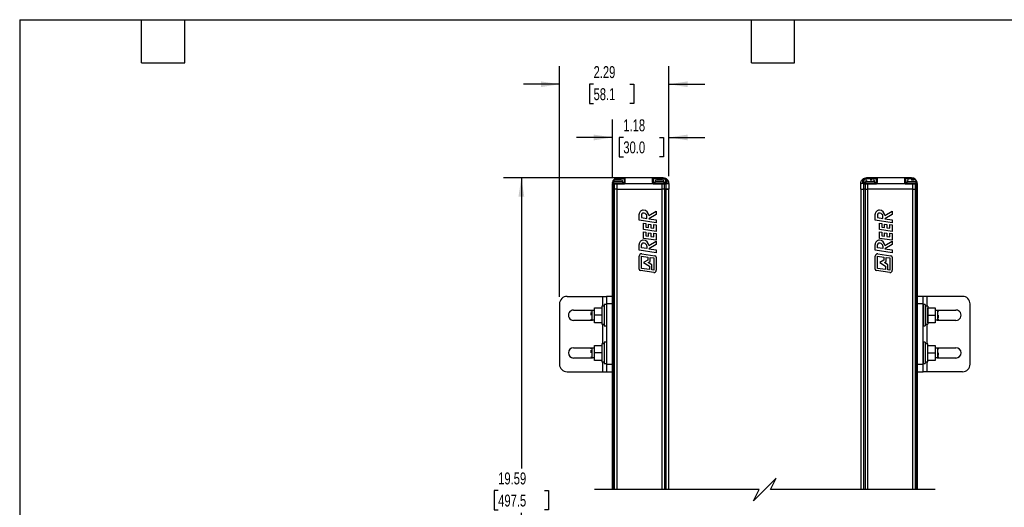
# Model space of a CAD drawing. Header units: inches. Extents: x 0.2 to 10.8, y 0.2 to 8.2.
# Tile 14 of 25: x 0.2 to 7.1, y 4.9 to 8.2. Entities that reach past the tile are written whole.
import ezdxf

# ---------------------------------------------------------------- set-up
doc = ezdxf.new("R2010")
doc.units = ezdxf.units.IN
doc.header["$MEASUREMENT"] = 0
doc.layers.add('DIMENSIONS', color=140, linetype='Continuous', lineweight=25)
doc.layers.add('TEXT', color=140, linetype='Continuous', lineweight=25)
doc.styles.add('SLDTEXTSTYLE0', font='TXT', dxfattribs={"width": 0.7})
doc.dimstyles.new('SLDDIMSTYLE0', dxfattribs={"dimtxt": 0.084961, "dimasz": 0.13, "dimexe": 0, "dimexo": 0.0625, "dimgap": 0.02124, "dimtad": 0, "dimtih": 1, "dimtoh": 1, "dimlfac": 3, "dimrnd": 1e-09, "dimzin": 12, "dimdsep": 46, "dimtxsty": 'SLDTEXTSTYLE0', "dimsah": 1, "dimcen": 0.09, "dimadec": 0, "dimazin": 3, "dimtfac": 1, "dimtmove": 0, "dimatfit": 0, "dimfxl": 0, "dimfrac": 2, "dimtolj": 1, "dimtzin": 12, "dimarcsym": 0})
doc.dimstyles.new('SLDDIMSTYLE1', dxfattribs={"dimtxt": 0.084961, "dimasz": 0.13, "dimexe": 0, "dimexo": 0.0625, "dimgap": 0.02124, "dimtad": 0, "dimtih": 1, "dimtoh": 1, "dimlfac": 3, "dimrnd": 1e-09, "dimzin": 12, "dimdsep": 46, "dimtxsty": 'SLDTEXTSTYLE0', "dimsah": 1, "dimcen": 0.09, "dimadec": 0, "dimazin": 3, "dimtfac": 1, "dimtofl": 0, "dimtmove": 0, "dimatfit": 3, "dimfxl": 0, "dimfrac": 2, "dimtolj": 1, "dimtzin": 12, "dimarcsym": 0})

# ---------------------------------------------------------------- blocks, each defined once
blk = doc.blocks.new('_D')
at = {"layer": 'DIMENSIONS'}
for p, q in [((4.3816, 7.1533), (4.3816, 7.5544)), ((4.7753, 7.1585), (4.7753, 7.5544)), ((4.3816, 7.4294), (4.1316, 7.4294)), ((4.4576, 7.4294), (4.4291, 7.4294)), ((4.4291, 7.4294), (4.4291, 7.2943)), ((4.7101, 7.4294), (4.7386, 7.4294)), ((4.7386, 7.4294), (4.7386, 7.2943)), ((4.7753, 7.4294), (5.0253, 7.4294)), ((4.4291, 7.2943), (4.4576, 7.2943)), ((4.7386, 7.2943), (4.7101, 7.2943))]:
    blk.add_line(p, q, dxfattribs=at)
for points in [[(4.3816, 7.4294), (4.2516, 7.4494), (4.2516, 7.4094)], [(4.7753, 7.4294), (4.9053, 7.4094), (4.9053, 7.4494)]]:
    blk.add_solid(points, dxfattribs=at)
at = {"layer": 'DIMENSIONS', "char_height": 0.08333, "attachment_point": 1, "style": 'SLDTEXTSTYLE0'}
for s, insert in [('1.18', (4.4576, 7.5558)), ('30.0', (4.4576, 7.4018))]:
    blk.add_mtext(s, dxfattribs=dict(at, insert=insert))
blk = doc.blocks.new('_D_1')
at = {"layer": 'DIMENSIONS'}
for p, q in [((4.0126, 6.3195), (4.0126, 7.9252)), ((4.7753, 7.1585), (4.7753, 7.9252)), ((4.0126, 7.8002), (3.7626, 7.8002)), ((4.25, 7.8002), (4.2214, 7.8002)), ((4.2214, 7.8002), (4.2214, 7.6652)), ((4.5024, 7.8002), (4.531, 7.8002)), ((4.531, 7.8002), (4.531, 7.6652)), ((4.7753, 7.8002), (5.0253, 7.8002)), ((4.2214, 7.6652), (4.25, 7.6652)), ((4.531, 7.6652), (4.5024, 7.6652))]:
    blk.add_line(p, q, dxfattribs=at)
for points in [[(4.0126, 7.8002), (3.8826, 7.8202), (3.8826, 7.7802)], [(4.7753, 7.8002), (4.9053, 7.7802), (4.9053, 7.8202)]]:
    blk.add_solid(points, dxfattribs=at)
at = {"layer": 'DIMENSIONS', "char_height": 0.08333, "attachment_point": 1, "style": 'SLDTEXTSTYLE0'}
for s, insert in [('2.29', (4.25, 7.9266)), ('58.1', (4.25, 7.7726))]:
    blk.add_mtext(s, dxfattribs=dict(at, insert=insert))
blk = doc.blocks.new('_D_2')
at = {"layer": 'DIMENSIONS'}
for p, q in [((4.4189, 7.1479), (3.6217, 7.1479)), ((3.7467, 7.1479), (3.7467, 5.1226)), ((3.5851, 4.9685), (3.5566, 4.9685)), ((3.5566, 4.9685), (3.5566, 4.8335)), ((3.9082, 4.9685), (3.9368, 4.9685)), ((3.9368, 4.9685), (3.9368, 4.8335)), ((3.5566, 4.8335), (3.5851, 4.8335)), ((3.7467, 3.8072), (3.7467, 4.8145)), ((3.9368, 4.8335), (3.9082, 4.8335)), ((3.6911, 3.7239), (3.8022, 3.7794)), ((3.8022, 3.7794), (3.7467, 3.8072)), ((3.7467, 3.6961), (3.6911, 3.7239)), ((3.7467, 2.5348), (3.7467, 3.6961)), ((4.4189, 2.5348), (3.6217, 2.5348))]:
    blk.add_line(p, q, dxfattribs=at)
for points in [[(3.7467, 7.1479), (3.7267, 7.0179), (3.7667, 7.0179)], [(3.7467, 2.5348), (3.7667, 2.6648), (3.7267, 2.6648)]]:
    blk.add_solid(points, dxfattribs=at)
at = {"layer": 'DIMENSIONS', "char_height": 0.08333, "attachment_point": 1, "style": 'SLDTEXTSTYLE0'}
for s, insert in [('19.59', (3.5851, 5.095)), ('497.5', (3.5851, 4.9409))]:
    blk.add_mtext(s, dxfattribs=dict(at, insert=insert))

msp = doc.modelspace()

# ---------------------------------------------------------------- linework, layer by layer
for p, q in [((4.421, 7.1427), (4.421, 7.1479)), ((4.4689, 7.1479), (4.421, 7.1479)), ((4.421, 7.1427), (4.4636, 7.1427)), ((4.421, 7.1321), (4.421, 7.1427)), ((4.4636, 7.1427), (4.4636, 7.1138)), ((4.4689, 7.1479), (4.4689, 7.1146)), ((4.6618, 7.1479), (4.4689, 7.1479)), ((4.6618, 7.1146), (4.6618, 7.1479)), ((4.736, 7.1479), (4.6618, 7.1479)), ((4.6671, 7.1138), (4.6671, 7.1427)), ((4.6671, 7.1427), (4.7331, 7.1427)), ((4.7608, 7.1391), (4.7597, 7.1398)), ((4.7607, 7.1391), (4.7609, 7.1386)), ((6.1265, 7.1386), (6.1267, 7.1391)), ((6.1277, 7.1398), (6.1267, 7.1391)), ((6.2256, 7.1479), (6.1515, 7.1479)), ((6.1543, 7.1427), (6.2204, 7.1427)), ((6.2204, 7.1427), (6.2204, 7.1138)), ((6.2256, 7.1479), (6.2256, 7.1146)), ((6.4185, 7.1479), (6.2256, 7.1479)), ((6.4185, 7.1146), (6.4185, 7.1479)), ((6.4664, 7.1479), (6.4185, 7.1479)), ((6.4238, 7.1138), (6.4238, 7.1427)), ((6.4238, 7.1427), (6.4664, 7.1427)), ((6.4664, 7.1479), (6.4664, 7.1427)), ((6.4664, 7.1427), (6.4664, 7.1321)), ((4.3893, 7.1033), (4.3816, 7.1033)), ((4.3816, 7.0692), (4.3816, 7.1033)), ((4.3816, 4.9772), (4.3816, 7.0692)), ((4.3893, 7.0692), (4.3816, 7.0692)), ((4.3869, 7.1085), (4.3869, 7.1112)), ((4.3869, 7.1085), (4.393, 7.1085)), ((4.3873, 7.1138), (4.3882, 7.1165)), ((4.3882, 7.1138), (4.3873, 7.1138)), ((4.3882, 7.1212), (4.3882, 7.1102)), ((4.4538, 7.1212), (4.3882, 7.1212)), ((4.3882, 7.1102), (4.4538, 7.1102)), ((4.3893, 7.1033), (4.3893, 7.0692)), ((4.3936, 7.1033), (4.3893, 7.1033)), ((4.3893, 4.9772), (4.3893, 7.0692)), ((4.3936, 7.0692), (4.3893, 7.0692)), ((4.393, 7.1085), (4.3973, 7.1085)), ((4.4122, 7.1033), (4.3936, 7.1033)), ((4.3936, 7.1033), (4.3936, 7.0692)), ((4.3936, 7.0692), (4.3936, 4.9772)), ((4.4122, 7.0692), (4.3936, 7.0692)), ((4.3973, 7.1085), (4.4122, 7.1085)), ((4.4429, 7.1321), (4.3991, 7.1321)), ((4.4122, 7.1085), (4.4122, 7.1033)), ((4.4584, 7.1085), (4.4122, 7.1085)), ((4.4584, 7.1033), (4.4122, 7.1033)), ((4.4122, 7.1033), (4.4122, 7.0692)), ((4.4122, 7.0692), (4.4122, 4.9772)), ((4.4122, 7.0692), (4.7272, 7.0692)), ((4.444, 7.1092), (4.4147, 7.1092)), ((4.444, 7.1085), (4.444, 7.1092)), ((4.4538, 7.1102), (4.4538, 7.1212)), ((4.4636, 7.1138), (4.4538, 7.1138)), ((4.4584, 7.1085), (4.4584, 7.1033)), ((4.4675, 7.1085), (4.6632, 7.1085)), ((4.6769, 7.1138), (4.6671, 7.1138)), ((4.6723, 7.1033), (4.6723, 7.1085)), ((4.7272, 7.1085), (4.6723, 7.1085)), ((4.7272, 7.1033), (4.6723, 7.1033)), ((4.6769, 7.1212), (4.6769, 7.1102)), ((4.7425, 7.1212), (4.6769, 7.1212)), ((4.6769, 7.1102), (4.7425, 7.1102)), ((4.6867, 7.1092), (4.6867, 7.1085)), ((4.7327, 7.1092), (4.6867, 7.1092)), ((4.7316, 7.1321), (4.6878, 7.1321)), ((4.7272, 7.1033), (4.7272, 7.1085)), ((4.7416, 7.1085), (4.7272, 7.1085)), ((4.7272, 7.0692), (4.7272, 7.1033)), ((4.7439, 7.1033), (4.7272, 7.1033)), ((4.7272, 4.9772), (4.7272, 7.0692)), ((4.7439, 7.0692), (4.7272, 7.0692)), ((4.7416, 7.1085), (4.7471, 7.1085)), ((4.7425, 7.1102), (4.7425, 7.1212)), ((4.7524, 7.1138), (4.7425, 7.1138)), ((4.7439, 7.0692), (4.7439, 7.1033)), ((4.7493, 7.1033), (4.7439, 7.1033)), ((4.7439, 7.0692), (4.7439, 4.9772)), ((4.7526, 7.0692), (4.7439, 7.0692)), ((4.7439, 7.0692), (4.7526, 7.0692)), ((4.7487, 7.1088), (4.7471, 7.1085)), ((4.7526, 7.1038), (4.7493, 7.1033)), ((4.7522, 7.1351), (4.7524, 7.1346)), ((4.7524, 7.1346), (4.7525, 7.1358)), ((4.7524, 7.1346), (4.7525, 7.1358)), ((4.7524, 7.1346), (4.7524, 7.1138)), ((4.7526, 7.1038), (4.7526, 7.0692)), ((4.7526, 7.0692), (4.7526, 4.9772)), ((4.7526, 7.0692), (4.7753, 7.0692)), ((4.7753, 7.0692), (4.7526, 7.0692)), ((4.7753, 7.1085), (4.7753, 7.0692)), ((4.7753, 4.9772), (4.7753, 7.0692)), ((6.1121, 7.1085), (6.1183, 7.1085)), ((6.1121, 7.0692), (6.1121, 7.1085)), ((6.1121, 7.0692), (6.1121, 4.9772)), ((6.1121, 7.0692), (6.1348, 7.0692)), ((6.1281, 7.1085), (6.1183, 7.1085)), ((6.1348, 7.0692), (6.1348, 7.1038)), ((6.1381, 7.1033), (6.1348, 7.1038)), ((6.1348, 4.9772), (6.1348, 7.0692)), ((6.1436, 7.0692), (6.1348, 7.0692)), ((6.1349, 7.1358), (6.1351, 7.1346)), ((6.1349, 7.1358), (6.1351, 7.1346)), ((6.1351, 7.1346), (6.1352, 7.1351)), ((6.1351, 7.1138), (6.1351, 7.1346)), ((6.1449, 7.1138), (6.1351, 7.1138)), ((6.1436, 7.1033), (6.1381, 7.1033)), ((6.1403, 7.1085), (6.1387, 7.1088)), ((6.1403, 7.1085), (6.1458, 7.1085)), ((6.1602, 7.1033), (6.1436, 7.1033)), ((6.1436, 7.1033), (6.1436, 7.0692)), ((6.1436, 7.0692), (6.1436, 4.9772)), ((6.1436, 7.0692), (6.1602, 7.0692)), ((6.1449, 7.1212), (6.1449, 7.1102)), ((6.1777, 7.1212), (6.1449, 7.1212)), ((6.1449, 7.1102), (6.1777, 7.1102)), ((6.1458, 7.1085), (6.1602, 7.1085)), ((6.1777, 7.1092), (6.1547, 7.1092)), ((6.1602, 7.1085), (6.1602, 7.1033)), ((6.2151, 7.1085), (6.1602, 7.1085)), ((6.1602, 7.1033), (6.1602, 7.0692)), ((6.2151, 7.1033), (6.1602, 7.1033)), ((6.1602, 7.0692), (6.1602, 4.9772)), ((6.4752, 7.0692), (6.1602, 7.0692)), ((6.1927, 7.1321), (6.1777, 7.1321)), ((6.2105, 7.1212), (6.1777, 7.1212)), ((6.1777, 7.1102), (6.2105, 7.1102)), ((6.2007, 7.1092), (6.1777, 7.1092)), ((6.2007, 7.1085), (6.2007, 7.1092)), ((6.2105, 7.1102), (6.2105, 7.1212)), ((6.2204, 7.1138), (6.2105, 7.1138)), ((6.2151, 7.1033), (6.2151, 7.1085)), ((6.2242, 7.1085), (6.4199, 7.1085)), ((6.4336, 7.1138), (6.4238, 7.1138)), ((6.429, 7.1033), (6.429, 7.1085)), ((6.4752, 7.1085), (6.429, 7.1085)), ((6.4752, 7.1033), (6.429, 7.1033)), ((6.4336, 7.1212), (6.4336, 7.1102)), ((6.4664, 7.1212), (6.4336, 7.1212)), ((6.4336, 7.1102), (6.4664, 7.1102)), ((6.4435, 7.1092), (6.4435, 7.1085)), ((6.4726, 7.1092), (6.4435, 7.1092)), ((6.4814, 7.1321), (6.4664, 7.1321)), ((6.4992, 7.1212), (6.4664, 7.1212)), ((6.4664, 7.1102), (6.4992, 7.1102)), ((6.4752, 7.1033), (6.4752, 7.1085)), ((6.4752, 7.1085), (6.4901, 7.1085)), ((6.4752, 7.0692), (6.4752, 7.1033)), ((6.4938, 7.1033), (6.4752, 7.1033)), ((6.4752, 4.9772), (6.4752, 7.0692)), ((6.4752, 7.0692), (6.4938, 7.0692)), ((6.4901, 7.1085), (6.4944, 7.1085)), ((6.4938, 7.0692), (6.4938, 7.1033)), ((6.4981, 7.1033), (6.4938, 7.1033)), ((6.4938, 4.9772), (6.4938, 7.0692)), ((6.4981, 7.0692), (6.4938, 7.0692)), ((6.4944, 7.1085), (6.5005, 7.1085)), ((6.4981, 7.0692), (6.4981, 7.1033)), ((6.4981, 7.1033), (6.5058, 7.1033)), ((6.4981, 4.9772), (6.4981, 7.0692)), ((6.5058, 7.0692), (6.4981, 7.0692)), ((6.4992, 7.1102), (6.4992, 7.1212)), ((6.4992, 7.1165), (6.5001, 7.1138)), ((6.5001, 7.1138), (6.4992, 7.1138)), ((6.5005, 7.1112), (6.5005, 7.1085)), ((6.5058, 7.1085), (6.5058, 7.1033)), ((6.5058, 7.1033), (6.5058, 7.0692)), ((6.5058, 7.0692), (6.5058, 4.9772)), ((4.5679, 6.8528), (4.5679, 6.8938)), ((4.5846, 6.891), (4.5846, 6.8706)), ((4.5846, 6.8706), (4.621, 6.8651)), ((4.621, 6.8651), (4.621, 6.8809)), ((4.687, 6.8923), (4.6344, 6.8631)), ((4.6344, 6.8631), (4.687, 6.8552)), ((4.6345, 6.8861), (4.687, 6.9153)), ((4.687, 6.9153), (4.687, 6.8923)), ((6.2133, 6.8528), (6.2133, 6.8938)), ((6.23, 6.891), (6.23, 6.8706)), ((6.23, 6.8706), (6.2665, 6.8651)), ((6.2665, 6.8651), (6.2665, 6.8809)), ((6.3324, 6.8923), (6.2798, 6.8631)), ((6.2798, 6.8631), (6.3324, 6.8552)), ((6.2799, 6.8861), (6.3324, 6.9153)), ((6.3324, 6.9153), (6.3324, 6.8923)), ((4.687, 6.835), (4.5679, 6.8528)), ((4.5971, 6.7869), (4.5971, 6.8329)), ((4.5971, 6.8329), (4.6138, 6.8305)), ((4.6138, 6.8305), (4.6138, 6.8047)), ((4.6138, 6.8047), (4.6328, 6.802)), ((4.6328, 6.802), (4.6328, 6.8258)), ((4.6328, 6.8258), (4.6495, 6.8235)), ((4.6495, 6.8235), (4.6495, 6.7996)), ((4.6495, 6.7996), (4.6703, 6.7967)), ((4.6703, 6.8225), (4.687, 6.8201)), ((4.6703, 6.7967), (4.6703, 6.8225)), ((4.687, 6.8552), (4.687, 6.835)), ((4.687, 6.8201), (4.687, 6.7741)), ((6.3324, 6.835), (6.2133, 6.8528)), ((6.2426, 6.8329), (6.2593, 6.8305)), ((6.2426, 6.7869), (6.2426, 6.8329)), ((6.2593, 6.8305), (6.2593, 6.8047)), ((6.2593, 6.8047), (6.2783, 6.802)), ((6.2783, 6.802), (6.2783, 6.8258)), ((6.2783, 6.8258), (6.295, 6.8235)), ((6.295, 6.8235), (6.295, 6.7996)), ((6.295, 6.7996), (6.3157, 6.7967)), ((6.3157, 6.7967), (6.3157, 6.8225)), ((6.3157, 6.8225), (6.3324, 6.8201)), ((6.3324, 6.8552), (6.3324, 6.835)), ((6.3324, 6.8201), (6.3324, 6.7741)), ((4.687, 6.7741), (4.5971, 6.7869)), ((4.5971, 6.7259), (4.5971, 6.772)), ((4.5971, 6.772), (4.6138, 6.7696)), ((4.687, 6.7131), (4.5971, 6.7259)), ((4.6138, 6.7696), (4.6138, 6.7438)), ((4.6138, 6.7438), (4.6328, 6.7411)), ((4.6328, 6.7411), (4.6328, 6.7649)), ((4.6328, 6.7649), (4.6495, 6.7626)), ((4.6495, 6.7626), (4.6495, 6.7387)), ((4.6495, 6.7387), (4.6703, 6.7358)), ((4.6703, 6.7358), (4.6703, 6.7616)), ((4.6703, 6.7616), (4.687, 6.7592)), ((4.687, 6.7592), (4.687, 6.7131)), ((6.3324, 6.7741), (6.2426, 6.7869)), ((6.2426, 6.772), (6.2593, 6.7696)), ((6.2426, 6.7259), (6.2426, 6.772)), ((6.3324, 6.7131), (6.2426, 6.7259)), ((6.2593, 6.7696), (6.2593, 6.7438)), ((6.2593, 6.7438), (6.2783, 6.7411)), ((6.2783, 6.7411), (6.2783, 6.7649)), ((6.2783, 6.7649), (6.295, 6.7626)), ((6.295, 6.7626), (6.295, 6.7387)), ((6.295, 6.7387), (6.3157, 6.7358)), ((6.3157, 6.7616), (6.3324, 6.7592)), ((6.3157, 6.7358), (6.3157, 6.7616)), ((6.3324, 6.7592), (6.3324, 6.7131)), ((4.5679, 6.6434), (4.5679, 6.6844)), ((4.5846, 6.6612), (4.5846, 6.6815)), ((4.621, 6.6557), (4.5846, 6.6612)), ((4.621, 6.6715), (4.621, 6.6557)), ((4.687, 6.6829), (4.6344, 6.6537)), ((4.6345, 6.6767), (4.687, 6.7058)), ((4.687, 6.7058), (4.687, 6.6829)), ((6.2133, 6.6434), (6.2133, 6.6844)), ((6.23, 6.6612), (6.23, 6.6815)), ((6.2665, 6.6557), (6.23, 6.6612)), ((6.2665, 6.6715), (6.2665, 6.6557)), ((6.3324, 6.6829), (6.2798, 6.6537)), ((6.2799, 6.6767), (6.3324, 6.7058)), ((6.3324, 6.7058), (6.3324, 6.6829)), ((4.687, 6.6255), (4.5679, 6.6434)), ((4.568, 6.5125), (4.568, 6.6025)), ((4.5847, 6.5173), (4.5847, 6.6013)), ((4.5847, 6.6013), (4.6275, 6.5954)), ((4.5857, 6.618), (4.6773, 6.6054)), ((4.6275, 6.5954), (4.6275, 6.5752)), ((4.6344, 6.6537), (4.687, 6.6458)), ((4.6442, 6.5931), (4.6703, 6.5895)), ((4.6442, 6.5656), (4.6442, 6.5931)), ((4.6703, 6.5895), (4.6703, 6.505)), ((4.687, 6.6458), (4.687, 6.6255)), ((4.687, 6.5944), (4.687, 6.5037)), ((6.3324, 6.6255), (6.2133, 6.6434)), ((6.2134, 6.5125), (6.2134, 6.6025)), ((6.2301, 6.6013), (6.273, 6.5954)), ((6.2301, 6.5173), (6.2301, 6.6013)), ((6.2312, 6.618), (6.3228, 6.6054)), ((6.273, 6.5954), (6.273, 6.5752)), ((6.2798, 6.6537), (6.3324, 6.6458)), ((6.2897, 6.5931), (6.3157, 6.5895)), ((6.2897, 6.5656), (6.2897, 6.5931)), ((6.3157, 6.5895), (6.3157, 6.505)), ((6.3324, 6.6458), (6.3324, 6.6255)), ((6.3324, 6.5944), (6.3324, 6.5037)), ((4.6275, 6.5752), (4.599, 6.5584)), ((4.599, 6.5584), (4.6397, 6.5334)), ((4.6314, 6.5581), (4.6442, 6.5656)), ((4.6564, 6.5428), (4.6314, 6.5581)), ((4.6397, 6.5334), (4.6397, 6.5094)), ((4.6564, 6.507), (4.6564, 6.5428)), ((6.273, 6.5752), (6.2444, 6.5584)), ((6.2444, 6.5584), (6.2851, 6.5334)), ((6.2769, 6.5581), (6.2897, 6.5656)), ((6.3018, 6.5428), (6.2769, 6.5581)), ((6.2851, 6.5334), (6.2851, 6.5094)), ((6.3018, 6.507), (6.3018, 6.5428)), ((4.6691, 6.4883), (4.5775, 6.5015)), ((4.6397, 6.5094), (4.5847, 6.5173)), ((4.6703, 6.505), (4.6564, 6.507)), ((6.3146, 6.4883), (6.223, 6.5015)), ((6.2851, 6.5094), (6.2301, 6.5173)), ((6.3157, 6.505), (6.3018, 6.507)), ((4.0651, 6.322), (4.3145, 6.322)), ((4.3145, 6.322), (4.3407, 6.322)), ((4.3145, 6.2542), (4.3145, 6.322)), ((4.3801, 6.322), (4.3407, 6.322)), ((4.3407, 6.322), (4.3407, 6.2695)), ((4.3801, 6.322), (4.3801, 6.2695)), ((6.5465, 6.322), (6.5071, 6.322)), ((6.5071, 6.2695), (6.5071, 6.322)), ((6.5465, 6.2695), (6.5465, 6.322)), ((6.5727, 6.322), (6.5465, 6.322)), ((6.8221, 6.322), (6.5727, 6.322)), ((6.5727, 6.322), (6.5727, 6.2542)), ((4.0126, 6.2695), (4.0126, 5.8495)), ((4.3242, 6.2542), (4.3084, 6.2542)), ((4.3084, 6.2542), (4.3084, 6.1907)), ((4.3242, 6.2542), (4.3242, 6.1272)), ((4.3403, 6.2658), (4.3247, 6.2658)), ((4.3247, 6.2658), (4.3247, 6.1907)), ((4.3403, 6.2658), (4.3403, 6.1157)), ((4.3801, 6.2695), (4.3407, 6.2695)), ((4.3407, 6.2695), (4.3407, 5.8495)), ((4.3801, 6.2695), (4.3801, 5.8495)), ((6.5465, 6.2695), (6.5071, 6.2695)), ((6.5071, 5.8495), (6.5071, 6.2695)), ((6.5465, 5.8495), (6.5465, 6.2695)), ((6.5624, 6.2658), (6.5469, 6.2658)), ((6.5469, 6.2658), (6.5469, 6.1157)), ((6.5624, 6.2658), (6.5624, 6.1907)), ((6.5788, 6.2542), (6.563, 6.2542)), ((6.563, 6.2542), (6.563, 6.1272)), ((6.5788, 6.2542), (6.5788, 6.1907)), ((6.8745, 5.8495), (6.8745, 6.2695)), ((4.1111, 6.2268), (4.2423, 6.2268)), ((4.2318, 6.2087), (4.2318, 6.1907)), ((4.2557, 6.2235), (4.2384, 6.2235)), ((4.2384, 6.2235), (4.2384, 6.1907)), ((4.2384, 6.1907), (4.2384, 6.1579)), ((4.2423, 6.2268), (4.2557, 6.2242)), ((4.2557, 6.2432), (4.3082, 6.2432)), ((4.2557, 6.1907), (4.2557, 6.2432)), ((4.3082, 6.1907), (4.2557, 6.1907)), ((4.2557, 6.1382), (4.2557, 6.1907)), ((4.3082, 6.2432), (4.3082, 6.1907)), ((4.3084, 6.2235), (4.3082, 6.2235)), ((4.3082, 6.1907), (4.3082, 6.1382)), ((4.3084, 6.1907), (4.3084, 6.1272)), ((4.3247, 6.2235), (4.3242, 6.2235)), ((4.3247, 6.1907), (4.3247, 6.1157)), ((4.3407, 6.2235), (4.3403, 6.2235)), ((4.3816, 6.2235), (4.3801, 6.2235)), ((6.5071, 6.2235), (6.5058, 6.2235)), ((6.5469, 6.2235), (6.5465, 6.2235)), ((6.563, 6.2235), (6.5624, 6.2235)), ((6.5624, 6.1907), (6.5624, 6.1157)), ((6.579, 6.2235), (6.5788, 6.2235)), ((6.5788, 6.1907), (6.5788, 6.1272)), ((6.579, 6.1907), (6.579, 6.2432)), ((6.579, 6.2432), (6.6315, 6.2432)), ((6.579, 6.1907), (6.6315, 6.1907)), ((6.579, 6.1382), (6.579, 6.1907)), ((6.6315, 6.2432), (6.6315, 6.1907)), ((6.6315, 6.2242), (6.6449, 6.2268)), ((6.6488, 6.2235), (6.6315, 6.2235)), ((6.6315, 6.1907), (6.6315, 6.1382)), ((6.6449, 6.2268), (6.7761, 6.2268)), ((6.6488, 6.1907), (6.6488, 6.2235)), ((6.6488, 6.1579), (6.6488, 6.1907)), ((6.6554, 6.1727), (6.6554, 6.1907)), ((4.2423, 6.1546), (4.1111, 6.1546)), ((4.2384, 6.1579), (4.2557, 6.1579)), ((4.2557, 6.1572), (4.2423, 6.1546)), ((4.3082, 6.1382), (4.2557, 6.1382)), ((4.3082, 6.1579), (4.3084, 6.1579)), ((4.3084, 6.1272), (4.3242, 6.1272)), ((4.3145, 5.9917), (4.3145, 6.1272)), ((4.3242, 6.1579), (4.3247, 6.1579)), ((4.3247, 6.1157), (4.3403, 6.1157)), ((4.3403, 6.1579), (4.3407, 6.1579)), ((4.3801, 6.1579), (4.3816, 6.1579)), ((6.5058, 6.1579), (6.5071, 6.1579)), ((6.5465, 6.1579), (6.5469, 6.1579)), ((6.5469, 6.1157), (6.5624, 6.1157)), ((6.5624, 6.1579), (6.563, 6.1579)), ((6.563, 6.1272), (6.5788, 6.1272)), ((6.5727, 6.1272), (6.5727, 5.9917)), ((6.5788, 6.1579), (6.579, 6.1579)), ((6.6315, 6.1382), (6.579, 6.1382)), ((6.6315, 6.1579), (6.6488, 6.1579)), ((6.6449, 6.1546), (6.6315, 6.1572)), ((6.7761, 6.1546), (6.6449, 6.1546)), ((4.2557, 5.9808), (4.3082, 5.9808)), ((4.2557, 5.9283), (4.2557, 5.9808)), ((4.3082, 5.9808), (4.3082, 5.9283)), ((4.3242, 5.9917), (4.3084, 5.9917)), ((4.3084, 5.9917), (4.3084, 5.9283)), ((4.3242, 5.9917), (4.3242, 5.8648)), ((4.3403, 6.0033), (4.3247, 6.0033)), ((4.3247, 6.0033), (4.3247, 5.9283)), ((4.3403, 6.0033), (4.3403, 5.8532)), ((6.5624, 6.0033), (6.5469, 6.0033)), ((6.5469, 6.0033), (6.5469, 5.8532)), ((6.5624, 6.0033), (6.5624, 5.9283)), ((6.5788, 5.9917), (6.563, 5.9917)), ((6.563, 5.8648), (6.563, 5.9917)), ((6.5788, 5.9283), (6.5788, 5.9917)), ((6.579, 5.9283), (6.579, 5.9808)), ((6.579, 5.9808), (6.6315, 5.9808)), ((6.6315, 5.9808), (6.6315, 5.9283)), ((4.1111, 5.9643), (4.2423, 5.9643)), ((4.2318, 5.9462), (4.2318, 5.9283)), ((4.2557, 5.9611), (4.2384, 5.9611)), ((4.2384, 5.9611), (4.2384, 5.9283)), ((4.2384, 5.9283), (4.2384, 5.8954)), ((4.2423, 5.9643), (4.2557, 5.9618)), ((4.3082, 5.9283), (4.2557, 5.9283)), ((4.2557, 5.8758), (4.2557, 5.9283)), ((4.3084, 5.9611), (4.3082, 5.9611)), ((4.3082, 5.9283), (4.3082, 5.8758)), ((4.3084, 5.9283), (4.3084, 5.8648)), ((4.3247, 5.9611), (4.3242, 5.9611)), ((4.3247, 5.9283), (4.3247, 5.8532)), ((4.3407, 5.9611), (4.3403, 5.9611)), ((4.3816, 5.9611), (4.3801, 5.9611)), ((6.5071, 5.9611), (6.5058, 5.9611)), ((6.5469, 5.9611), (6.5465, 5.9611)), ((6.563, 5.9611), (6.5624, 5.9611)), ((6.5624, 5.9283), (6.5624, 5.8532)), ((6.579, 5.9611), (6.5788, 5.9611)), ((6.5788, 5.8648), (6.5788, 5.9283)), ((6.579, 5.8758), (6.579, 5.9283)), ((6.579, 5.9283), (6.6315, 5.9283)), ((6.6315, 5.9618), (6.6449, 5.9643)), ((6.6488, 5.9611), (6.6315, 5.9611)), ((6.6315, 5.9283), (6.6315, 5.8758)), ((6.6449, 5.9643), (6.7761, 5.9643)), ((6.6488, 5.9283), (6.6488, 5.9611)), ((6.6488, 5.8954), (6.6488, 5.9283)), ((6.6554, 5.9103), (6.6554, 5.9283)), ((4.2423, 5.8922), (4.1111, 5.8922)), ((4.2384, 5.8954), (4.2557, 5.8954)), ((4.2557, 5.8947), (4.2423, 5.8922)), ((4.3082, 5.8758), (4.2557, 5.8758)), ((4.3082, 5.8954), (4.3084, 5.8954)), ((4.3084, 5.8648), (4.3242, 5.8648)), ((4.3145, 5.797), (4.3145, 5.8648)), ((4.3242, 5.8954), (4.3247, 5.8954)), ((4.3247, 5.8532), (4.3403, 5.8532)), ((4.3403, 5.8954), (4.3407, 5.8954)), ((4.3407, 5.8495), (4.3407, 5.797)), ((4.3407, 5.8495), (4.3801, 5.8495)), ((4.3801, 5.8954), (4.3816, 5.8954)), ((4.3801, 5.8495), (4.3801, 5.797)), ((6.5058, 5.8954), (6.5071, 5.8954)), ((6.5071, 5.8495), (6.5465, 5.8495)), ((6.5071, 5.797), (6.5071, 5.8495)), ((6.5465, 5.8954), (6.5469, 5.8954)), ((6.5465, 5.797), (6.5465, 5.8495)), ((6.5469, 5.8532), (6.5624, 5.8532)), ((6.5624, 5.8954), (6.563, 5.8954)), ((6.563, 5.8648), (6.5788, 5.8648)), ((6.5727, 5.8648), (6.5727, 5.797)), ((6.5788, 5.8954), (6.579, 5.8954)), ((6.6315, 5.8758), (6.579, 5.8758)), ((6.6315, 5.8954), (6.6488, 5.8954)), ((6.6449, 5.8922), (6.6315, 5.8947)), ((6.7761, 5.8922), (6.6449, 5.8922)), ((4.0651, 5.797), (4.3145, 5.797)), ((4.3145, 5.797), (4.3407, 5.797)), ((4.3407, 5.797), (4.3801, 5.797)), ((6.5071, 5.797), (6.5465, 5.797)), ((6.5727, 5.797), (6.5465, 5.797)), ((6.8221, 5.797), (6.5727, 5.797))]:
    msp.add_line(p, q)
at = {"flags": 128}
for points in [[(4.7607, 7.1391), (4.7579, 7.1412), (4.7527, 7.1442), (4.7453, 7.1468), (4.736, 7.1479), (4.736, 7.1479)], [(4.7609, 7.1386), (4.7609, 7.1358), (4.7609, 7.1305), (4.7609, 7.1232), (4.7609, 7.1146)], [(6.1265, 7.1146), (6.1265, 7.1232), (6.1265, 7.1305), (6.1265, 7.1358), (6.1265, 7.1386)], [(4.3982, 7.1102), (4.3981, 7.1098), (4.398, 7.1092)], [(4.444, 7.1092), (4.4439, 7.1098), (4.4438, 7.1102)], [(4.6869, 7.1102), (4.6868, 7.1098), (4.6867, 7.1092)], [(4.7327, 7.1092), (4.7326, 7.1098), (4.7325, 7.1102)], [(4.7439, 7.1033), (4.7438, 7.1043), (4.7437, 7.1053), (4.7435, 7.1062), (4.7432, 7.107), (4.7429, 7.1077), (4.7425, 7.1081), (4.7421, 7.1084), (4.7416, 7.1085)], [(4.749, 7.1089), (4.7481, 7.1086), (4.7471, 7.1085)], [(4.7493, 7.1033), (4.7493, 7.1043), (4.7492, 7.1053), (4.749, 7.1062), (4.7487, 7.107), (4.7483, 7.1077), (4.748, 7.1081), (4.7475, 7.1084), (4.7471, 7.1085)], [(4.7518, 7.1115), (4.7515, 7.1109), (4.7511, 7.1104)], [(4.7524, 7.1138), (4.7523, 7.1128), (4.752, 7.112)], [(4.7593, 7.1085), (4.766, 7.1085), (4.7692, 7.1085)], [(4.7692, 7.1085), (4.7711, 7.1085), (4.7743, 7.1085), (4.7753, 7.1085)], [(6.1353, 7.1121), (6.1352, 7.1128), (6.1351, 7.1138)], [(6.1362, 7.1105), (6.1359, 7.1109), (6.1355, 7.1117)], [(6.1403, 7.1085), (6.1393, 7.1086), (6.1384, 7.1089)], [(6.1458, 7.1085), (6.1453, 7.1084), (6.1449, 7.1081), (6.1445, 7.1077), (6.1442, 7.107), (6.1439, 7.1062), (6.1437, 7.1053), (6.1436, 7.1043), (6.1436, 7.1033)], [(6.1549, 7.1102), (6.1548, 7.1098), (6.1547, 7.1092)], [(6.2007, 7.1092), (6.2006, 7.1098), (6.2005, 7.1102)], [(6.4436, 7.1102), (6.4435, 7.1098), (6.4435, 7.1092)], [(6.4894, 7.1092), (6.4893, 7.1098), (6.4892, 7.1102)], [(6.5001, 7.1138), (6.5021, 7.1141), (6.5038, 7.1144), (6.5049, 7.1145), (6.5053, 7.1146)]]:
    msp.add_lwpolyline(points, dxfattribs=at)
for centre, radius, start, end in [((4.421, 7.1085), 0.0394, 89.99993, 171.1505), ((4.4689, 7.1427), 0.00525, 89.99979, 180.00128), ((4.6618, 7.1427), 0.00525, 359.99872, 90.00021), ((4.736, 7.1085), 0.0394, 0.00031, 50.98305), ((6.2256, 7.1427), 0.00525, 89.99888, 180.00219), ((6.4185, 7.1427), 0.00525, 359.9969, 90.00203), ((6.4664, 7.1085), 0.0394, 8.8495, 90.00007), ((4.3869, 7.1033), 0.00525, 89.99979, 179.99701), ((4.3991, 7.1212), 0.0109, 90.00084, 179.99916), ((4.3939, 7.104), 0.00469, 101.41677, 188.05064), ((4.3983, 7.104), 0.00469, 101.4184, 188.05043), ((4.4429, 7.1212), 0.0109, 0.00084, 89.99916), ((4.4584, 7.1138), 0.00525, 270.01185, 329.9894), ((4.4584, 7.1138), 0.00525, 330.00592, 359.9934), ((4.6723, 7.1138), 0.00525, 180.00544, 209.99326), ((4.6723, 7.1138), 0.00525, 210.0106, 269.98868), ((4.6878, 7.1212), 0.0109, 90.0004, 179.9996), ((4.7316, 7.1212), 0.0109, 0.0004, 89.9996), ((6.1558, 7.1212), 0.0109, 90.0004, 179.9996), ((6.1996, 7.1212), 0.0109, 0.0004, 89.9996), ((6.2151, 7.1138), 0.00525, 270.01139, 329.9904), ((6.2151, 7.1138), 0.00525, 329.99744, 359.99989), ((6.429, 7.1138), 0.00525, 180.00777, 209.99291), ((6.429, 7.1138), 0.00525, 210.0106, 269.98815), ((6.4446, 7.1212), 0.0109, 89.99996, 180.00004), ((6.4883, 7.1212), 0.0109, 359.99996, 90.00004), ((6.4892, 7.104), 0.00469, 351.94759, 78.58357), ((6.4935, 7.104), 0.00469, 351.94957, 78.5816), ((6.5005, 7.1033), 0.00525, 0.00299, 90.00021), ((4.5966, 6.8942), 0.0287, 89.99989, 180.80171), ((4.5957, 6.891), 0.0111, 103.6949, 180.00043), ((4.5983, 6.8812), 0.0213, 57.56382, 104.22272), ((4.5952, 6.8836), 0.0394, 3.66355, 87.92436), ((4.6007, 6.8809), 0.0204, 0.00001, 63.45874), ((6.2421, 6.8942), 0.0287, 89.99996, 180.80154), ((6.2412, 6.891), 0.0111, 103.69453, 180.00048), ((6.2438, 6.8812), 0.0213, 57.56368, 104.22281), ((6.2406, 6.8836), 0.0394, 3.66355, 87.92428), ((6.2461, 6.8809), 0.0204, 359.9996, 63.45915), ((4.5966, 6.6848), 0.0287, 89.99989, 180.80209), ((4.5957, 6.6815), 0.0111, 103.6949, 180.00043), ((4.5983, 6.6717), 0.0213, 57.56382, 104.22272), ((4.5952, 6.6742), 0.0394, 3.66323, 87.92437), ((4.6007, 6.6715), 0.0204, 0.00001, 63.45874), ((6.2421, 6.6848), 0.0287, 89.99996, 180.80192), ((6.2412, 6.6815), 0.0111, 103.69453, 180.00048), ((6.2438, 6.6717), 0.0213, 57.56368, 104.22281), ((6.2406, 6.6742), 0.0394, 3.66323, 87.9243), ((6.2461, 6.6715), 0.0204, 359.9996, 63.45915), ((4.5836, 6.6025), 0.0156, 82.17527, 180.00074), ((4.6758, 6.5944), 0.0111, 0.00103, 82.17517), ((6.229, 6.6025), 0.0156, 82.17565, 180.00021), ((6.3213, 6.5944), 0.0111, 0.001, 82.17549), ((4.5791, 6.5125), 0.0111, 179.99965, 261.79034), ((4.6714, 6.5037), 0.0156, 261.78998, 0.00031), ((6.2246, 6.5125), 0.0111, 180.00013, 261.79015), ((6.3168, 6.5037), 0.0156, 261.78998, 0.00031), ((4.0651, 6.2695), 0.0525, 90.00005, 180.00006), ((6.8221, 6.2695), 0.0525, 359.99994, 89.99995), ((4.1111, 6.1907), 0.0361, 89.99984, 270.00016), ((4.2384, 6.217), 0.00656, 90.00067, 179.99848), ((6.6488, 6.217), 0.00656, 0.00152, 89.99933), ((6.7761, 6.1907), 0.0361, 269.99984, 90.00016), ((4.2384, 6.1645), 0.00656, 180.00152, 269.99933), ((6.6488, 6.1645), 0.00656, 270.00067, 359.99848), ((4.1111, 5.9283), 0.0361, 90, 270), ((4.2384, 5.9545), 0.00656, 90.00067, 180.00019), ((6.6488, 5.9545), 0.00656, 359.99981, 89.99933), ((6.7761, 5.9283), 0.0361, 270, 90), ((4.0651, 5.8495), 0.0525, 180.00015, 269.99995), ((4.2384, 5.902), 0.00656, 179.99981, 269.99933), ((6.6488, 5.902), 0.00656, 270.00067, 0.00019), ((6.8221, 5.8495), 0.0525, 270.00005, 359.99985)]:
    msp.add_arc(centre, radius, start, end)
for points, knots in [([(4.3949, 7.1381), (4.3962, 7.1391), (4.3991, 7.1415), (4.4024, 7.1432), (4.4043, 7.1442)], [0, 0, 0, 0, 0.420484, 1, 1, 1, 1]), ([(4.3965, 7.1316), (4.3972, 7.1326), (4.4004, 7.1369), (4.4092, 7.1414), (4.4171, 7.1422), (4.421, 7.1427)], [0, 0, 0, 0, 0.133979, 0.580851, 1, 1, 1, 1]), ([(4.736, 7.1479), (4.7358, 7.1479), (4.7353, 7.1478), (4.7347, 7.1475), (4.7342, 7.1469), (4.7336, 7.1459), (4.7332, 7.1444), (4.7331, 7.1432), (4.7331, 7.1427)], [0, 0, 0, 0, 0.0929239, 0.196995, 0.3160378, 0.4487505, 0.7323477, 1, 1, 1, 1]), ([(4.7331, 7.1427), (4.7355, 7.1425), (4.74, 7.1421), (4.7457, 7.1398), (4.7495, 7.1373), (4.7515, 7.1357), (4.7522, 7.1351)], [0, 0, 0, 0, 0.34708, 0.637118, 0.863475, 1, 1, 1, 1]), ([(4.7522, 7.1351), (4.7522, 7.1355), (4.7523, 7.1364), (4.7529, 7.1377), (4.7538, 7.1389), (4.7552, 7.1399), (4.7567, 7.1403), (4.7583, 7.1403), (4.7597, 7.1399), (4.7604, 7.1394), (4.7607, 7.1391)], [0, 0, 0, 0, 0.107614, 0.229039, 0.361767, 0.50087, 0.639766, 0.772006, 0.892874, 1, 1, 1, 1]), ([(4.7524, 7.1346), (4.7524, 7.1351), (4.7525, 7.1361), (4.7531, 7.1374), (4.7541, 7.1385), (4.7553, 7.1394), (4.7568, 7.1398), (4.7583, 7.1398), (4.7597, 7.1394), (4.7605, 7.1389), (4.7609, 7.1386)], [0, 0, 0, 0, 0.124115, 0.248466, 0.37316, 0.498306, 0.623756, 0.749342, 0.874828, 1, 1, 1, 1]), ([(6.1121, 7.1085), (6.1123, 7.1115), (6.1127, 7.1173), (6.1157, 7.1256), (6.1202, 7.1332), (6.1245, 7.1372), (6.1267, 7.1391)], [0, 0, 0, 0, 0.250007, 0.499998, 0.750001, 1, 1, 1, 1]), ([(6.1265, 7.1386), (6.1268, 7.1388), (6.1276, 7.1394), (6.1289, 7.1398), (6.1305, 7.1398), (6.1321, 7.1394), (6.1334, 7.1385), (6.1344, 7.1372), (6.135, 7.1359), (6.135, 7.135), (6.1351, 7.1346)], [0, 0, 0, 0, 0.1074942, 0.2290935, 0.3622022, 0.5016909, 0.6407971, 0.7729105, 0.8933997, 1, 1, 1, 1]), ([(6.1267, 7.1391), (6.1276, 7.1399), (6.1301, 7.1418), (6.1352, 7.1446), (6.1425, 7.1473), (6.1483, 7.1477), (6.1515, 7.1479)], [0, 0, 0, 0, 0.132495, 0.354621, 0.645085, 1, 1, 1, 1]), ([(6.1267, 7.1391), (6.127, 7.1394), (6.1278, 7.1399), (6.1291, 7.1403), (6.1307, 7.1403), (6.1323, 7.1399), (6.1336, 7.1389), (6.1346, 7.1377), (6.1351, 7.1364), (6.1352, 7.1355), (6.1352, 7.1351)], [0, 0, 0, 0, 0.107126, 0.227993, 0.360234, 0.499133, 0.638233, 0.770961, 0.892386, 1, 1, 1, 1]), ([(6.1352, 7.1351), (6.1359, 7.1357), (6.1379, 7.1373), (6.1417, 7.1398), (6.1474, 7.1421), (6.1519, 7.1425), (6.1543, 7.1427)], [0, 0, 0, 0, 0.136088, 0.36115, 0.650659, 1, 1, 1, 1]), ([(6.1515, 7.1479), (6.1519, 7.1478), (6.1527, 7.1476), (6.1536, 7.1463), (6.1542, 7.1446), (6.1543, 7.1433), (6.1543, 7.1427)], [0, 0, 0, 0, 0.180799, 0.40798, 0.688024, 1, 1, 1, 1]), ([(6.4664, 7.1427), (6.4703, 7.1422), (6.4782, 7.1414), (6.4869, 7.1369), (6.4902, 7.1326), (6.4909, 7.1317)], [0, 0, 0, 0, 0.421133, 0.870121, 1, 1, 1, 1]), ([(4.3816, 7.1085), (4.3816, 7.1095), (4.3817, 7.1115), (4.382, 7.1136), (4.3821, 7.1146)], [0, 0, 0, 0, 0.481069, 1, 1, 1, 1]), ([(4.3869, 7.1112), (4.3862, 7.1111), (4.3849, 7.1111), (4.3833, 7.1105), (4.382, 7.1097), (4.3817, 7.1089), (4.3816, 7.1085)], [0, 0, 0, 0, 0.31959, 0.603824, 0.828817, 1, 1, 1, 1]), ([(4.3821, 7.1146), (4.3822, 7.1146), (4.3827, 7.1145), (4.3838, 7.1143), (4.3854, 7.1141), (4.3866, 7.1139), (4.3873, 7.1138)], [0, 0, 0, 0, 0.076118, 0.292888, 0.617312, 1, 1, 1, 1]), ([(4.3847, 7.1237), (4.3856, 7.1257), (4.3876, 7.13), (4.3906, 7.1336), (4.3922, 7.1354)], [0, 0, 0, 0, 0.48321, 1, 1, 1, 1]), ([(4.3869, 7.1112), (4.3869, 7.1116), (4.3869, 7.1125), (4.3872, 7.1134), (4.3873, 7.1138)], [0, 0, 0, 0, 0.49021, 1, 1, 1, 1]), ([(4.4675, 7.1085), (4.467, 7.1078), (4.4659, 7.1063), (4.4637, 7.1046), (4.4612, 7.1035), (4.4593, 7.1034), (4.4584, 7.1033)], [0, 0, 0, 0, 0.249223, 0.499957, 0.749227, 1, 1, 1, 1]), ([(4.4636, 7.1138), (4.4636, 7.1133), (4.4636, 7.1124), (4.4631, 7.1116), (4.4629, 7.1112)], [0, 0, 0, 0, 0.486698, 1, 1, 1, 1]), ([(4.4629, 7.1112), (4.4631, 7.1111), (4.4635, 7.1108), (4.4644, 7.1103), (4.4658, 7.1095), (4.4669, 7.1089), (4.4675, 7.1085)], [0, 0, 0, 0, 0.076126, 0.29288, 0.617307, 1, 1, 1, 1]), ([(4.4689, 7.1146), (4.4682, 7.1146), (4.467, 7.1146), (4.4654, 7.1144), (4.4642, 7.1143), (4.4638, 7.1139), (4.4636, 7.1138)], [0, 0, 0, 0, 0.372553, 0.689903, 0.906363, 1, 1, 1, 1]), ([(4.4689, 7.1146), (4.4688, 7.1135), (4.4687, 7.1114), (4.4679, 7.1095), (4.4675, 7.1085)], [0, 0, 0, 0, 0.503759, 1, 1, 1, 1]), ([(4.6632, 7.1085), (4.6628, 7.1095), (4.662, 7.1114), (4.6619, 7.1135), (4.6618, 7.1146)], [0, 0, 0, 0, 0.496272, 1, 1, 1, 1]), ([(4.6618, 7.1146), (4.6625, 7.1146), (4.6637, 7.1146), (4.6653, 7.1144), (4.6665, 7.1143), (4.6669, 7.1139), (4.6671, 7.1138)], [0, 0, 0, 0, 0.372559, 0.689906, 0.906364, 1, 1, 1, 1]), ([(4.6632, 7.1085), (4.6638, 7.1089), (4.6649, 7.1095), (4.6663, 7.1103), (4.6672, 7.1108), (4.6676, 7.1111), (4.6678, 7.1112)], [0, 0, 0, 0, 0.382719, 0.707128, 0.923877, 1, 1, 1, 1]), ([(4.6723, 7.1033), (4.6714, 7.1034), (4.6696, 7.1035), (4.667, 7.1046), (4.6648, 7.1063), (4.6637, 7.1078), (4.6632, 7.1085)], [0, 0, 0, 0, 0.249224, 0.49995, 0.749245, 1, 1, 1, 1]), ([(4.6678, 7.1112), (4.6676, 7.1116), (4.6671, 7.1124), (4.6671, 7.1133), (4.6671, 7.1138)], [0, 0, 0, 0, 0.513298, 1, 1, 1, 1]), ([(4.7517, 7.1112), (4.7513, 7.1107), (4.7507, 7.1098), (4.7496, 7.1092), (4.749, 7.1089), (4.7488, 7.1088), (4.7487, 7.1088)], [0, 0, 0, 0, 0.48536, 0.833183, 0.93931, 1, 1, 1, 1]), ([(4.7487, 7.1088), (4.749, 7.1088), (4.7496, 7.1088), (4.7502, 7.1083), (4.7508, 7.1077), (4.7513, 7.1069), (4.7518, 7.1059), (4.7523, 7.1049), (4.7525, 7.1042), (4.7526, 7.1038)], [0, 0, 0, 0, 0.128505, 0.224938, 0.348523, 0.496979, 0.662529, 0.834016, 1, 1, 1, 1]), ([(4.7524, 7.1138), (4.7523, 7.1134), (4.7523, 7.1124), (4.7519, 7.1116), (4.7517, 7.1112)], [0, 0, 0, 0, 0.47298, 1, 1, 1, 1]), ([(4.7517, 7.1112), (4.7518, 7.1113), (4.752, 7.1115), (4.7527, 7.1116), (4.7536, 7.1116), (4.7547, 7.1112), (4.756, 7.1107), (4.7572, 7.1101), (4.7584, 7.1093), (4.759, 7.1088), (4.7593, 7.1085)], [0, 0, 0, 0, 0.048987, 0.12044, 0.226143, 0.367081, 0.532653, 0.704529, 0.864339, 1, 1, 1, 1]), ([(4.7524, 7.1138), (4.7524, 7.1139), (4.7526, 7.1142), (4.7533, 7.1144), (4.7542, 7.1146), (4.7554, 7.1147), (4.7568, 7.1148), (4.7582, 7.1148), (4.7596, 7.1148), (4.7605, 7.1146), (4.7609, 7.1146)], [0, 0, 0, 0, 0.040362, 0.11537, 0.226662, 0.367399, 0.527365, 0.694496, 0.856106, 1, 1, 1, 1]), ([(4.7593, 7.1085), (4.7585, 7.1075), (4.7567, 7.1053), (4.754, 7.1043), (4.7526, 7.1038)], [0, 0, 0, 0, 0.474283, 1, 1, 1, 1]), ([(4.7609, 7.1146), (4.7609, 7.1135), (4.7607, 7.1114), (4.7598, 7.1095), (4.7593, 7.1085)], [0, 0, 0, 0, 0.4931469, 1, 1, 1, 1]), ([(6.1265, 7.1146), (6.1269, 7.1147), (6.1278, 7.1148), (6.1292, 7.1148), (6.1306, 7.1148), (6.132, 7.1148), (6.1332, 7.1146), (6.1341, 7.1144), (6.1348, 7.1142), (6.135, 7.1139), (6.1351, 7.1138)], [0, 0, 0, 0, 0.143871, 0.305468, 0.47259, 0.632545, 0.773282, 0.884584, 0.959608, 1, 1, 1, 1]), ([(6.1281, 7.1085), (6.1276, 7.1095), (6.1267, 7.1114), (6.1265, 7.1136), (6.1265, 7.1146)], [0, 0, 0, 0, 0.510173, 1, 1, 1, 1]), ([(6.1281, 7.1085), (6.1284, 7.1088), (6.1291, 7.1093), (6.1302, 7.1101), (6.1314, 7.1107), (6.1327, 7.1112), (6.1339, 7.1116), (6.1347, 7.1116), (6.1354, 7.1115), (6.1357, 7.1113), (6.1358, 7.1112)], [0, 0, 0, 0, 0.135684, 0.295512, 0.467361, 0.632926, 0.773864, 0.879565, 0.951018, 1, 1, 1, 1]), ([(6.1348, 7.1038), (6.1334, 7.1043), (6.1307, 7.1053), (6.1289, 7.1075), (6.1281, 7.1085)], [0, 0, 0, 0, 0.535406, 1, 1, 1, 1]), ([(6.1348, 7.1038), (6.1349, 7.1042), (6.1351, 7.1049), (6.1356, 7.1059), (6.1361, 7.1069), (6.1367, 7.1077), (6.1372, 7.1083), (6.1379, 7.1088), (6.1384, 7.1088), (6.1387, 7.1088)], [0, 0, 0, 0, 0.165985, 0.33747, 0.503023, 0.651474, 0.775062, 0.871489, 1, 1, 1, 1]), ([(6.1358, 7.1112), (6.1356, 7.1116), (6.1351, 7.1124), (6.1351, 7.1134), (6.1351, 7.1138)], [0, 0, 0, 0, 0.527026, 1, 1, 1, 1]), ([(6.1387, 7.1088), (6.1386, 7.1088), (6.138, 7.109), (6.1368, 7.1097), (6.1361, 7.1107), (6.1358, 7.1112)], [0, 0, 0, 0, 0.059093, 0.523697, 1, 1, 1, 1]), ([(6.1381, 7.1033), (6.1381, 7.104), (6.1382, 7.1052), (6.1386, 7.1069), (6.1393, 7.1082), (6.14, 7.1084), (6.1403, 7.1085)], [0, 0, 0, 0, 0.332089, 0.623595, 0.845437, 1, 1, 1, 1]), ([(6.2242, 7.1085), (6.2237, 7.1078), (6.2227, 7.1063), (6.2204, 7.1046), (6.2179, 7.1035), (6.216, 7.1034), (6.2151, 7.1033)], [0, 0, 0, 0, 0.249223, 0.499957, 0.749231, 1, 1, 1, 1]), ([(6.2204, 7.1138), (6.2203, 7.1133), (6.2203, 7.1124), (6.2199, 7.1116), (6.2197, 7.1112)], [0, 0, 0, 0, 0.486918, 1, 1, 1, 1]), ([(6.2197, 7.1112), (6.2198, 7.1111), (6.2202, 7.1108), (6.2212, 7.1103), (6.2226, 7.1095), (6.2236, 7.1089), (6.2242, 7.1085)], [0, 0, 0, 0, 0.076133, 0.292886, 0.61731, 1, 1, 1, 1]), ([(6.2256, 7.1146), (6.2249, 7.1146), (6.2237, 7.1146), (6.2221, 7.1144), (6.2209, 7.1143), (6.2205, 7.1139), (6.2204, 7.1138)], [0, 0, 0, 0, 0.372558, 0.689922, 0.906369, 1, 1, 1, 1]), ([(6.2256, 7.1146), (6.2256, 7.1135), (6.2254, 7.1114), (6.2246, 7.1095), (6.2242, 7.1085)], [0, 0, 0, 0, 0.503759, 1, 1, 1, 1]), ([(6.4199, 7.1085), (6.4195, 7.1095), (6.4187, 7.1114), (6.4186, 7.1135), (6.4185, 7.1146)], [0, 0, 0, 0, 0.496274, 1, 1, 1, 1]), ([(6.4238, 7.1138), (6.4236, 7.1139), (6.4232, 7.1143), (6.422, 7.1144), (6.4204, 7.1146), (6.4192, 7.1146), (6.4185, 7.1146)], [0, 0, 0, 0, 0.093624, 0.31007, 0.627442, 1, 1, 1, 1]), ([(6.4199, 7.1085), (6.4205, 7.1089), (6.4216, 7.1095), (6.423, 7.1103), (6.4239, 7.1108), (6.4244, 7.1111), (6.4245, 7.1112)], [0, 0, 0, 0, 0.382706, 0.707126, 0.923876, 1, 1, 1, 1]), ([(6.429, 7.1033), (6.4281, 7.1034), (6.4263, 7.1035), (6.4237, 7.1046), (6.4215, 7.1063), (6.4204, 7.1078), (6.4199, 7.1085)], [0, 0, 0, 0, 0.249217, 0.499953, 0.749243, 1, 1, 1, 1]), ([(6.4245, 7.1112), (6.4243, 7.1116), (6.4239, 7.1124), (6.4238, 7.1133), (6.4238, 7.1138)], [0, 0, 0, 0, 0.513083, 1, 1, 1, 1]), ([(6.5001, 7.1138), (6.5003, 7.1134), (6.5005, 7.1125), (6.5005, 7.1116), (6.5005, 7.1112)], [0, 0, 0, 0, 0.509796, 1, 1, 1, 1]), ([(6.5058, 7.1085), (6.5057, 7.1089), (6.5055, 7.1097), (6.5041, 7.1105), (6.5025, 7.1111), (6.5012, 7.1111), (6.5005, 7.1112)], [0, 0, 0, 0, 0.171135, 0.396141, 0.680392, 1, 1, 1, 1]), ([(6.5058, 7.1085), (6.5058, 7.1095), (6.5057, 7.1115), (6.5055, 7.1136), (6.5053, 7.1146)], [0, 0, 0, 0, 0.481036, 1, 1, 1, 1])]:
    msp.add_open_spline(points, degree=3, knots=knots)
at = {"layer": 'DIMENSIONS', "color": 140}
for p, q in [((5.5224, 5.0559), (5.4437, 4.9772)), ((5.4831, 4.9772), (5.5224, 5.0559)), ((5.4043, 4.9772), (4.2566, 4.9772)), ((5.4437, 4.9772), (5.365, 4.8984)), ((5.365, 4.8984), (5.4043, 4.9772)), ((6.6308, 4.9772), (5.4831, 4.9772))]:
    msp.add_line(p, q, dxfattribs=at)
at = {"layer": 'TEXT'}
for p, q in [((0.25, 8.25), (10.75, 8.25)), ((0.25, 8.25), (0.25, 0.25)), ((1.1, 7.95), (1.1, 8.25)), ((1.4, 7.95), (1.4, 8.25)), ((5.35, 7.95), (5.35, 8.25)), ((5.65, 7.95), (5.65, 8.25)), ((1.1, 7.95), (1.4, 7.95)), ((5.35, 7.95), (5.65, 7.95))]:
    msp.add_line(p, q, dxfattribs=at)

# ---------------------------------------------------------------- dimensions: what is measured, and where the dimension line sits
at = {"layer": 'DIMENSIONS'}
for base, p1, p2, picture, middle in [((4.0126, 7.8002), (4.7753, 7.1085), (4.0126, 6.2695), '_D_1', (4.3762, 7.8002)), ((4.7753, 7.4294), (4.3816, 7.1033), (4.7753, 7.1085), '_D', (4.5839, 7.4294))]:
    dim = msp.add_linear_dim(base=base, p1=p1, p2=p2, angle=0, dimstyle='SLDDIMSTYLE0', dxfattribs=at)
    dim.commit()
    dim.dimension.update_dxf_attribs({"geometry": picture, "text_midpoint": middle, "dimtype": 160})
dim = msp.add_linear_dim(base=(3.7467, 2.5348), p1=(4.4689, 7.1479), p2=(4.4689, 2.5348), angle=90, text='19.59', dimstyle='SLDDIMSTYLE1', dxfattribs=at)
dim.commit()
dim.dimension.update_dxf_attribs({"geometry": '_D_2', "text_midpoint": (3.7467, 4.9685), "dimtype": 160})

doc.saveas('drawing.dxf')
